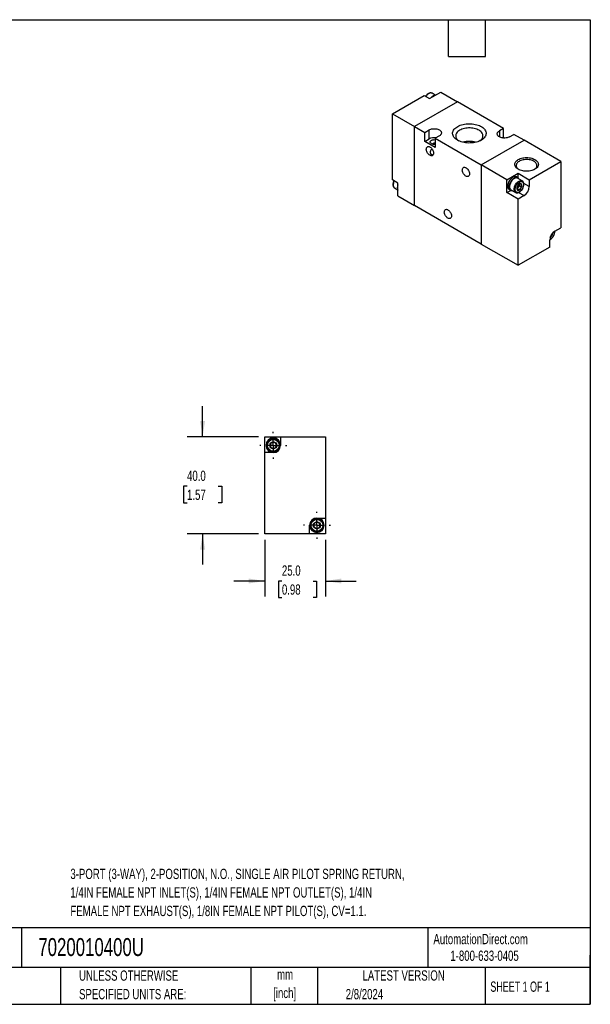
# Model space of a CAD drawing. Header units: millimetres. Extents: x 13 to 546, y 13 to 419.
# Tile 2 of 2: x 311 to 546, y 13 to 419. Entities that reach past the tile are written whole.
import ezdxf

# ---------------------------------------------------------------- set-up
doc = ezdxf.new("R2010")
doc.units = ezdxf.units.MM
doc.header["$LTSCALE"] = 2
doc.linetypes.add('CENTERX2', pattern=[20.32, 12.7, -2.54, 2.54, -2.54])
doc.layers.add('CENTER', color=40, linetype='CENTERX2')
doc.layers.add('DIMENSIONS', color=140, linetype='Continuous', lineweight=25)
doc.layers.add('TEXT', color=140, linetype='Continuous', lineweight=25)
doc.styles.add('SLDTEXTSTYLE0', font='TXT', dxfattribs={"width": 0.7})
doc.styles.add('SLDTEXTSTYLE1', font='TXT', dxfattribs={"width": 0.65})
doc.dimstyles.new('SLDDIMSTYLE4', dxfattribs={"dimtxt": 4.316016, "dimasz": 6.604, "dimexe": 0, "dimexo": 0.0625, "dimgap": 1.079004, "dimtad": 0, "dimtih": 1, "dimtoh": 1, "dimrnd": 1e-09, "dimzin": 4, "dimdsep": 46, "dimtxsty": 'SLDTEXTSTYLE0', "dimsah": 1, "dimcen": 0.09, "dimadec": 0, "dimazin": 1, "dimtfac": 1, "dimtmove": 0, "dimatfit": 0, "dimfxl": 0, "dimfrac": 2, "dimtolj": 1, "dimtzin": 12, "dimarcsym": 0})

# ---------------------------------------------------------------- blocks, each defined once
blk = doc.blocks.new('_D_7')
at = {"layer": 'DIMENSIONS'}
for p, q in [((411.83, 204.37), (411.83, 181.06)), ((436.83, 204.37), (436.83, 181.06)), ((411.83, 187.41), (399.13, 187.41)), ((418.9, 187.41), (417.45, 187.41)), ((417.45, 187.41), (417.45, 180.55)), ((431.73, 187.41), (433.18, 187.41)), ((433.18, 187.41), (433.18, 180.55)), ((436.83, 187.41), (449.53, 187.41)), ((417.45, 180.55), (418.9, 180.55)), ((433.18, 180.55), (431.73, 180.55))]:
    blk.add_line(p, q, dxfattribs=at)
for points in [[(411.83, 187.41), (405.23, 188.43), (405.23, 186.4)], [(436.83, 187.41), (443.44, 186.4), (443.44, 188.43)]]:
    blk.add_solid(points, dxfattribs=at)
at = {"layer": 'DIMENSIONS', "char_height": 4.233, "attachment_point": 1, "style": 'SLDTEXTSTYLE0'}
for s, insert in [('25.0', (418.9, 193.84)), ('0.98', (418.9, 186.01))]:
    blk.add_mtext(s, dxfattribs=dict(at, insert=insert))
blk = doc.blocks.new('_D_8')
at = {"layer": 'DIMENSIONS'}
for p, q in [((386.18, 246.91), (386.18, 259.61)), ((409.29, 246.91), (379.83, 246.91)), ((379.77, 226.54), (378.32, 226.54)), ((378.32, 226.54), (378.32, 219.69)), ((392.6, 226.54), (394.05, 226.54)), ((394.05, 226.54), (394.05, 219.69)), ((378.32, 219.69), (379.77, 219.69)), ((394.05, 219.69), (392.6, 219.69)), ((409.29, 206.91), (379.83, 206.91)), ((386.18, 206.91), (386.18, 194.21))]:
    blk.add_line(p, q, dxfattribs=at)
for points in [[(386.18, 246.91), (387.2, 253.52), (385.17, 253.52)], [(386.18, 206.91), (385.17, 200.31), (387.2, 200.31)]]:
    blk.add_solid(points, dxfattribs=at)
at = {"layer": 'DIMENSIONS', "char_height": 4.233, "attachment_point": 1, "style": 'SLDTEXTSTYLE0'}
for s, insert in [('40.0', (379.77, 232.97)), ('1.57', (379.77, 225.14))]:
    blk.add_mtext(s, dxfattribs=dict(at, insert=insert))
blk = doc.blocks.new('SW_CENTERMARKSYMBOL_3')
at = {"layer": 'CENTER', "color": 0}
for p, q in [((0, 5.08), (0, 5.54)), ((-5.08, 0), (-5.54, 0)), ((0, 0), (-2.54, 0)), ((0, 0), (0, 2.54)), ((0, 0), (0, -2.54)), ((0, 0), (2.54, 0)), ((5.08, 0), (5.54, 0)), ((0, -5.08), (0, -5.54))]:
    blk.add_line(p, q, dxfattribs=at)
blk = doc.blocks.new('SW_CENTERMARKSYMBOL_4')
at = {"layer": 'CENTER', "color": 0}
for p, q in [((0, 5.08), (0, 5.54)), ((-5.08, 0), (-5.54, 0)), ((0, 0), (-2.54, 0)), ((0, 0), (0, 2.54)), ((0, 0), (0, -2.54)), ((0, 0), (2.54, 0)), ((5.08, 0), (5.54, 0)), ((0, -5.08), (0, -5.54))]:
    blk.add_line(p, q, dxfattribs=at)

msp = doc.modelspace()

# ---------------------------------------------------------------- linework, layer by layer
for p, q in [((464.457, 380.309), (477.539, 387.86)), ((477.539, 387.86), (479.801, 386.554)), ((479.801, 386.554), (484.397, 389.207)), ((482.132, 387.975), (480.823, 388.731)), ((484.397, 389.207), (491.327, 385.207)), ((491.327, 385.207), (473.649, 375.002)), ((510.348, 374.226), (491.327, 385.207)), ((464.457, 352.954), (464.457, 380.309)), ((464.457, 380.309), (473.649, 375.002)), ((473.649, 375.002), (477.821, 372.594)), ((473.649, 342.34), (473.649, 375.002)), ((510.348, 374.226), (508.581, 373.206)), ((510.348, 370.47), (510.348, 374.226)), ((477.821, 372.594), (479.589, 373.614)), ((477.821, 368.837), (477.821, 372.594)), ((477.821, 368.837), (479.589, 369.858)), ((479.589, 369.858), (479.589, 373.614)), ((483.832, 371.165), (482.064, 370.144)), ((482.064, 370.144), (501.085, 359.164)), ((482.064, 370.144), (482.064, 366.388)), ((508.581, 373.206), (508.581, 370.757)), ((510.04, 370.292), (510.348, 370.47)), ((510.731, 370.249), (510.348, 370.47)), ((512.823, 370.757), (514.591, 371.777)), ((518.763, 369.369), (514.591, 371.777)), ((482.064, 366.388), (477.821, 368.837)), ((501.085, 359.164), (518.763, 369.369)), ((533.966, 360.592), (518.763, 369.369)), ((501.085, 359.164), (501.085, 326.502)), ((511.692, 353.041), (501.085, 359.164)), ((520.884, 353.041), (533.966, 360.592)), ((533.966, 360.592), (533.966, 333.238)), ((511.692, 353.041), (516.288, 355.694)), ((516.232, 353.883), (515.667, 354.209)), ((518.016, 352.564), (516.107, 353.666)), ((516.288, 355.694), (520.884, 353.041)), ((516.288, 353.848), (516.288, 355.694)), ((466.72, 351.648), (464.457, 352.954)), ((465.345, 349.674), (466.655, 348.918)), ((466.72, 346.341), (466.72, 351.648)), ((511.692, 347.733), (511.692, 353.041)), ((516.376, 349.962), (515.934, 349.412)), ((516.818, 350.512), (516.376, 349.962)), ((516.818, 351.101), (516.811, 351.227)), ((516.818, 351.22), (516.818, 351.101)), ((516.818, 351.101), (516.818, 350.512)), ((516.818, 350.512), (517.729, 349.986)), ((517.99, 352.579), (518.016, 352.564)), ((520.884, 350.183), (518.653, 351.47)), ((520.884, 353.041), (520.884, 350.183)), ((466.72, 346.341), (473.649, 342.34)), ((511.692, 347.733), (513.29, 348.656)), ((516.288, 345.08), (511.692, 347.733)), ((512.667, 349.013), (513.232, 348.687)), ((513.357, 348.903), (515.267, 347.801)), ((515.934, 349.412), (515.895, 349.416)), ((515.934, 349.412), (516.845, 348.886)), ((518.763, 346.508), (516.288, 345.08)), ((516.534, 347.795), (518.763, 346.508)), ((501.085, 326.502), (473.649, 342.34)), ((516.288, 317.726), (516.288, 345.08)), ((529.57, 329.29), (529.573, 329.288)), ((530.189, 330.543), (530.457, 330.388)), ((531.296, 331.679), (531.314, 331.462)), ((531.491, 331.809), (533.966, 333.238)), ((501.085, 326.502), (516.288, 317.726)), ((529.369, 325.277), (516.288, 317.726)), ((529.369, 325.277), (529.369, 328.135)), ((411.834, 240.415), (411.834, 246.915)), ((411.834, 246.915), (418.334, 246.915)), ((418.334, 246.915), (418.334, 243.415)), ((418.334, 246.915), (436.834, 246.915)), ((436.834, 246.915), (436.834, 213.415)), ((415.334, 240.415), (411.834, 240.415)), ((411.834, 206.915), (411.834, 240.415)), ((433.334, 213.415), (436.834, 213.415)), ((436.834, 213.415), (436.834, 206.915)), ((430.334, 206.915), (430.334, 210.415)), ((430.334, 206.915), (411.834, 206.915)), ((436.834, 206.915), (430.334, 206.915))]:
    msp.add_line(p, q)
at = {"flags": 128}
for points in [[(480.823, 388.731), (480.66, 388.805), (480.42, 388.855), (480.158, 388.85), (479.88, 388.788), (479.593, 388.673), (479.302, 388.505), (479.015, 388.289), (478.737, 388.03), (478.475, 387.733), (478.261, 387.443)], [(479.589, 373.614), (479.913, 373.776), (480.273, 373.909), (480.662, 374.012), (481.073, 374.082), (481.496, 374.117), (481.924, 374.117), (482.348, 374.082), (482.759, 374.012), (483.148, 373.909), (483.508, 373.776), (483.832, 373.614), (484.112, 373.427), (484.343, 373.219), (484.521, 372.995), (484.642, 372.758), (484.703, 372.513), (484.703, 372.266), (484.642, 372.021), (484.521, 371.784), (484.343, 371.559), (484.112, 371.352), (483.832, 371.165)], [(491.327, 369.369), (490.892, 369.645), (490.503, 369.943), (490.164, 370.261), (489.879, 370.596), (489.649, 370.946), (489.477, 371.305), (489.363, 371.673), (489.31, 372.045), (489.318, 372.419), (489.386, 372.79), (489.514, 373.156), (489.701, 373.513), (489.945, 373.859), (490.244, 374.19), (490.596, 374.504), (490.996, 374.797), (491.443, 375.067), (491.931, 375.312), (492.457, 375.529), (493.016, 375.717), (493.603, 375.874), (494.213, 375.999), (494.84, 376.09), (495.48, 376.146), (496.125, 376.168), (496.772, 376.155), (497.413, 376.107), (498.044, 376.025), (498.659, 375.908), (499.252, 375.76), (499.818, 375.579), (500.353, 375.369), (500.851, 375.131), (501.309, 374.867), (501.721, 374.579), (502.085, 374.271), (502.398, 373.944), (502.656, 373.601), (502.857, 373.246), (503, 372.882), (503.083, 372.512), (503.106, 372.139), (503.068, 371.766), (502.97, 371.397), (502.812, 371.035), (502.596, 370.683), (502.324, 370.344), (501.999, 370.021), (501.622, 369.717), (501.198, 369.435), (500.73, 369.178), (500.223, 368.946), (499.679, 368.743), (499.106, 368.571), (498.507, 368.43), (497.888, 368.322), (497.254, 368.248), (496.61, 368.209), (495.964, 368.204), (495.319, 368.235), (494.682, 368.3), (494.059, 368.4), (493.454, 368.533), (492.874, 368.697), (492.322, 368.893), (491.805, 369.117), (491.327, 369.369)], [(500.596, 369.112), (500.937, 369.384), (501.232, 369.679), (501.472, 369.99), (501.655, 370.314), (501.777, 370.648), (501.839, 370.987), (501.839, 371.327), (501.777, 371.666), (501.655, 372), (501.472, 372.324), (501.232, 372.635), (500.937, 372.931), (500.59, 373.206), (500.195, 373.46), (499.756, 373.688), (499.278, 373.888), (498.767, 374.058), (498.228, 374.197), (497.666, 374.302), (497.089, 374.373), (496.501, 374.409), (495.911, 374.409), (495.324, 374.373), (494.746, 374.302), (494.185, 374.197), (493.645, 374.058), (493.134, 373.888), (492.656, 373.688), (492.218, 373.46), (491.823, 373.206), (491.475, 372.931), (491.18, 372.635), (490.94, 372.324), (490.758, 372), (490.635, 371.666), (490.573, 371.327), (490.573, 370.987), (490.635, 370.648), (490.758, 370.314), (490.94, 369.99), (491.18, 369.679), (491.475, 369.384), (491.817, 369.112)], [(512.823, 370.757), (512.5, 370.595), (512.14, 370.461), (511.75, 370.359), (511.34, 370.289), (510.916, 370.254), (510.488, 370.254), (510.064, 370.289), (509.653, 370.359), (509.264, 370.461), (508.904, 370.595), (508.581, 370.757), (508.3, 370.943), (508.069, 371.151), (507.891, 371.376), (507.77, 371.613), (507.709, 371.858), (507.709, 372.105), (507.77, 372.349), (507.891, 372.586), (508.069, 372.811), (508.3, 373.019), (508.581, 373.206)], [(479.943, 363.122), (479.692, 363.291), (479.448, 363.505), (479.219, 363.758), (479.01, 364.041), (478.828, 364.347), (478.678, 364.667), (478.565, 364.993), (478.491, 365.313), (478.459, 365.62), (478.47, 365.905), (478.523, 366.158), (478.617, 366.374), (478.749, 366.545), (478.915, 366.668), (479.111, 366.737), (479.331, 366.752), (479.569, 366.712), (479.817, 366.618), (480.069, 366.472), (480.317, 366.28), (480.554, 366.046), (480.774, 365.777), (480.97, 365.481), (481.137, 365.167), (481.269, 364.843), (481.363, 364.519), (481.416, 364.204), (481.426, 363.907), (481.394, 363.637), (481.321, 363.402), (481.207, 363.208), (481.057, 363.06), (480.876, 362.964), (480.667, 362.922), (480.437, 362.934), (480.194, 363.002), (479.943, 363.122)], [(480.544, 367.96), (480.339, 368.104), (480.186, 368.269), (480.092, 368.447), (480.06, 368.633), (480.092, 368.819), (480.186, 368.998), (480.339, 369.163), (480.544, 369.307), (480.794, 369.425), (481.079, 369.513), (481.389, 369.568), (481.71, 369.586), (482.032, 369.568), (482.064, 369.564)], [(516.384, 357.382), (516.021, 357.617), (515.705, 357.874), (515.441, 358.149), (515.232, 358.44), (515.081, 358.743), (514.99, 359.053), (514.96, 359.368), (514.99, 359.682), (515.081, 359.993), (515.232, 360.295), (515.441, 360.586), (515.705, 360.862), (516.021, 361.118), (516.384, 361.353), (516.791, 361.563), (517.236, 361.745), (517.713, 361.898), (518.217, 362.018), (518.741, 362.105), (519.279, 362.158), (519.824, 362.176), (520.368, 362.158), (520.906, 362.105), (521.43, 362.018), (521.934, 361.898), (522.411, 361.745), (522.856, 361.563), (523.263, 361.353), (523.626, 361.118), (523.942, 360.862), (524.206, 360.586), (524.415, 360.295), (524.566, 359.993), (524.657, 359.682), (524.688, 359.368), (524.657, 359.053), (524.566, 358.743), (524.415, 358.44), (524.206, 358.149), (523.942, 357.874), (523.626, 357.617), (523.263, 357.382), (522.856, 357.172), (522.411, 356.99), (521.934, 356.838), (521.43, 356.717), (520.906, 356.63), (520.368, 356.577), (519.824, 356.56), (519.279, 356.577), (518.741, 356.63), (518.217, 356.717), (517.713, 356.838), (517.236, 356.99), (516.791, 357.172), (516.384, 357.382)], [(494.792, 354.55), (494.541, 354.719), (494.297, 354.933), (494.068, 355.185), (493.859, 355.469), (493.677, 355.775), (493.527, 356.095), (493.414, 356.42), (493.34, 356.741), (493.308, 357.048), (493.319, 357.332), (493.372, 357.586), (493.466, 357.802), (493.598, 357.973), (493.764, 358.095), (493.96, 358.165), (494.18, 358.18), (494.418, 358.14), (494.666, 358.046), (494.918, 357.9), (495.166, 357.708), (495.404, 357.474), (495.623, 357.205), (495.819, 356.909), (495.986, 356.595), (496.118, 356.271), (496.212, 355.947), (496.265, 355.632), (496.276, 355.335), (496.244, 355.065), (496.17, 354.83), (496.056, 354.635), (495.907, 354.488), (495.725, 354.392), (495.516, 354.349), (495.287, 354.362), (495.043, 354.429), (494.792, 354.55)], [(523.045, 357.264), (523.109, 357.307), (523.411, 357.543), (523.662, 357.797), (523.86, 358.067), (524.001, 358.348), (524.083, 358.637), (524.106, 358.93), (524.068, 359.222), (523.971, 359.51), (523.816, 359.788), (523.605, 360.055), (523.34, 360.305), (523.026, 360.535), (522.667, 360.742), (522.269, 360.923), (521.836, 361.076), (521.374, 361.198), (520.891, 361.288), (520.393, 361.344), (519.887, 361.366), (519.38, 361.353), (518.879, 361.305), (518.392, 361.224), (517.924, 361.109), (517.484, 360.964), (517.076, 360.79), (516.707, 360.589), (516.381, 360.364), (516.104, 360.119), (515.879, 359.856), (515.709, 359.58), (515.597, 359.295), (515.545, 359.003), (515.552, 358.71), (515.62, 358.42), (515.746, 358.136), (515.93, 357.863), (516.168, 357.605), (516.458, 357.364), (516.602, 357.264)], [(515.667, 354.209), (515.556, 354.265), (515.314, 354.334), (515.048, 354.348), (514.764, 354.307), (514.469, 354.21), (514.167, 354.061), (513.865, 353.862), (513.569, 353.617), (513.285, 353.331), (513.02, 353.01), (512.777, 352.661), (512.563, 352.29), (512.382, 351.906), (512.237, 351.515), (512.131, 351.126), (512.067, 350.748), (512.045, 350.387), (512.067, 350.051), (512.131, 349.746), (512.237, 349.48), (512.382, 349.257), (512.563, 349.082), (512.667, 349.013)], [(516.707, 353.32), (516.662, 353.416), (516.517, 353.639), (516.336, 353.814), (516.122, 353.938), (515.879, 354.008), (515.614, 354.022), (515.33, 353.98), (515.034, 353.884), (514.732, 353.734), (514.43, 353.535), (514.135, 353.29), (513.851, 353.004), (513.585, 352.683), (513.343, 352.334), (513.129, 351.963), (512.948, 351.579), (512.803, 351.188), (512.697, 350.8), (512.633, 350.421), (512.611, 350.06), (512.633, 349.724), (512.697, 349.42), (512.803, 349.153), (512.948, 348.93), (513.129, 348.755), (513.343, 348.632), (513.585, 348.562), (513.851, 348.548), (513.957, 348.557)], [(516.107, 353.666), (515.945, 353.74), (515.705, 353.791), (515.443, 353.785), (515.165, 353.724), (514.878, 353.608), (514.587, 353.44), (514.3, 353.224), (514.022, 352.965), (513.76, 352.668), (513.52, 352.34), (513.307, 351.989), (513.126, 351.622), (512.98, 351.248), (512.874, 350.874), (512.81, 350.509), (512.788, 350.162), (512.81, 349.84), (512.874, 349.55), (512.98, 349.299), (513.126, 349.092), (513.307, 348.935), (513.357, 348.903)], [(465.179, 352.537), (465.113, 352.393), (464.968, 352.019), (464.862, 351.645), (464.797, 351.281), (464.775, 350.933), (464.797, 350.611), (464.862, 350.321), (464.968, 350.07), (465.113, 349.864), (465.294, 349.706), (465.345, 349.674)], [(515.262, 347.804), (515.216, 347.832), (515.035, 347.99), (514.89, 348.197), (514.783, 348.448), (514.719, 348.738), (514.697, 349.06), (514.719, 349.407), (514.783, 349.772), (514.89, 350.146), (515.035, 350.52), (515.216, 350.887), (515.429, 351.238), (515.669, 351.566), (515.931, 351.863), (516.209, 352.122), (516.496, 352.338), (516.787, 352.506), (517.074, 352.622), (517.352, 352.683), (517.614, 352.689), (517.854, 352.638), (517.99, 352.579)], [(516.854, 348.865), (517.062, 349.01), (517.262, 349.197), (517.445, 349.421), (517.604, 349.67), (517.732, 349.935), (517.824, 350.205), (517.877, 350.47), (517.887, 350.717), (517.856, 350.938), (517.783, 351.123), (517.672, 351.264), (517.528, 351.356), (517.356, 351.395), (517.164, 351.379), (516.958, 351.31), (516.749, 351.189), (516.544, 351.022), (516.351, 350.815), (516.18, 350.578), (516.035, 350.319), (515.924, 350.05), (515.852, 349.781), (515.82, 349.524), (515.831, 349.289), (515.883, 349.085), (515.975, 348.921), (516.104, 348.804), (516.262, 348.738), (516.446, 348.726), (516.645, 348.769), (516.854, 348.865)], [(487.367, 337.197), (487.116, 337.367), (486.873, 337.581), (486.643, 337.833), (486.434, 338.116), (486.253, 338.423), (486.103, 338.743), (485.989, 339.068), (485.916, 339.389), (485.884, 339.696), (485.894, 339.98), (485.947, 340.234), (486.041, 340.45), (486.173, 340.621), (486.34, 340.743), (486.536, 340.813), (486.756, 340.828), (486.993, 340.787), (487.241, 340.693), (487.493, 340.548), (487.741, 340.355), (487.979, 340.122), (488.199, 339.853), (488.395, 339.557), (488.561, 339.243), (488.693, 338.919), (488.787, 338.595), (488.84, 338.28), (488.851, 337.983), (488.819, 337.713), (488.745, 337.477), (488.632, 337.283), (488.482, 337.136), (488.3, 337.039), (488.092, 336.997), (487.862, 337.01), (487.618, 337.077), (487.367, 337.197)]]:
    msp.add_lwpolyline(points, dxfattribs=at)
for centre, radius in [((415.334, 243.415), 2.75), ((415.334, 243.415), 1.464), ((433.334, 210.415), 2.75), ((433.334, 210.415), 1.464)]:
    msp.add_circle(centre, radius)
for centre, radius, start, end in [((483.343, 384.401), 3.848, 121.06652, 139.13817), ((482.365, 386.094), 1.893, 92.52999, 122.17047), ((481.705, 365.751), 4.619, 81.68954, 117.25962), ((481.705, 370.205), 2.528, 242.65338, 278.16654), ((496.206, 359.943), 8.933, 73.15455, 106.84545), ((469.266, 349.852), 2.761, 157.24635, 202.75365), ((515.137, 350.919), 1.566, 298.58373, 322.34363), ((514.902, 351.189), 1.919, 320.22793, 357.36071), ((516.296, 350.382), 4.592, 302.48713, 357.51287), ((533.957, 327.936), 4.592, 122.48713, 177.51287), ((528.407, 331.14), 2.21, 301.38656, 358.61882), ((415.334, 243.415), 3, 0, 270), ((415.334, 243.415), 1.25, 120, 180), ((415.334, 243.415), 1.25, 60, 120), ((415.334, 243.415), 1.25, 0, 60), ((415.334, 243.415), 1.25, 180, 240), ((415.334, 243.415), 1.25, 240, 300), ((415.334, 243.415), 3, 270, 360), ((415.334, 243.415), 1.25, 300, 0), ((433.334, 210.415), 3, 90, 180), ((433.334, 210.415), 1.25, 120, 180), ((433.334, 210.415), 1.25, 60, 120), ((433.334, 210.415), 3, 270, 90), ((433.334, 210.415), 1.25, 0, 60), ((433.334, 210.415), 3, 180, 270), ((433.334, 210.415), 1.25, 180, 240), ((433.334, 210.415), 1.25, 240, 300), ((433.334, 210.415), 1.25, 300, 0)]:
    msp.add_arc(centre, radius, start, end)
for points, knots in [([(480.839, 388.719), (480.833, 388.723), (480.761, 388.776), (480.6, 388.835), (480.363, 388.887), (480.113, 388.889), (479.855, 388.847), (479.594, 388.762), (479.336, 388.638), (479.085, 388.48), (478.847, 388.294), (478.624, 388.086), (478.434, 387.878), (478.277, 387.684), (478.193, 387.564), (478.152, 387.506)], [0, 0, 0, 0, 0.0080602, 0.0992859, 0.1864544, 0.275213, 0.3652647, 0.455667, 0.5455117, 0.6340373, 0.720589, 0.8036289, 0.885736, 0.9451609, 1, 1, 1, 1]), ([(480.913, 367.814), (480.981, 367.856), (481.137, 367.953), (481.402, 368.102), (481.694, 368.233), (481.919, 368.316), (482.041, 368.333), (482.064, 368.336)], [0, 0, 0, 0, 0.1879138, 0.435263, 0.689594, 0.9407826, 1, 1, 1, 1]), ([(480.902, 365.561), (480.809, 365.552), (480.611, 365.534), (480.345, 365.338), (480.172, 365.046), (480.081, 364.733), (480.052, 364.445), (480.076, 364.157), (480.17, 363.852), (480.333, 363.61), (480.491, 363.504), (480.544, 363.469)], [0, 0, 0, 0, 0.1056529, 0.22483677, 0.3657941, 0.46692972, 0.57092001, 0.67362549, 0.77987347, 0.926752, 1, 1, 1, 1]), ([(480.544, 363.469), (480.666, 363.416), (480.893, 363.318), (481.163, 363.352), (481.288, 363.368)], [0, 0, 0, 0, 0.5378097, 1, 1, 1, 1]), ([(465.071, 352.6), (465.066, 352.589), (465.036, 352.532), (464.977, 352.393), (464.894, 352.183), (464.814, 351.933), (464.75, 351.673), (464.706, 351.406), (464.684, 351.14), (464.689, 350.88), (464.721, 350.629), (464.781, 350.392), (464.873, 350.173), (464.996, 349.974), (465.155, 349.807), (465.278, 349.703), (465.353, 349.671), (465.356, 349.669)], [0, 0, 0, 0, 0.0092563, 0.0501528, 0.1176574, 0.1871557, 0.2611303, 0.3376827, 0.4161267, 0.4959674, 0.5769197, 0.6587108, 0.7412112, 0.8244596, 0.9089252, 0.9958236, 1, 1, 1, 1]), ([(515.121, 349.06), (515.121, 350.164), (515.898, 351.509), (517.81, 352.613), (518.586, 352.164), (518.586, 351.06)], [0, 0, 0, 0, 0.5, 0.5, 1, 1, 1, 1]), ([(518.586, 351.06), (518.586, 349.956), (517.81, 348.612), (515.898, 347.508), (515.121, 347.956), (515.121, 349.06)], [0, 0, 0, 0, 0.5, 0.5, 1, 1, 1, 1]), ([(515.961, 350.144), (515.913, 349.979), (515.883, 349.801), (515.883, 349.399), (515.913, 349.186), (515.961, 348.965)], [0, 0, 0, 0, 0.5, 0.5, 1, 1, 1, 1]), ([(516.845, 351.244), (516.653, 351.092), (516.476, 350.927), (516.175, 350.553), (516.058, 350.352), (515.961, 350.144)], [0, 0, 0, 0, 0.5, 0.5, 1, 1, 1, 1]), ([(517.729, 351.165), (517.537, 351.205), (517.36, 351.236), (517.059, 351.263), (516.942, 351.258), (516.845, 351.244)], [0, 0, 0, 0, 0.5, 0.5, 1, 1, 1, 1]), ([(516.845, 348.886), (516.942, 349.094), (517.057, 349.294), (517.358, 349.668), (517.537, 349.834), (517.729, 349.986)], [0, 0, 0, 0, 0.5, 0.5, 1, 1, 1, 1]), ([(517.729, 349.986), (517.681, 350.206), (517.65, 350.42), (517.65, 350.822), (517.681, 351), (517.729, 351.165)], [0, 0, 0, 0, 0.5, 0.5, 1, 1, 1, 1]), ([(518.126, 349.325), (518.189, 349.44), (518.277, 349.6), (518.385, 349.845), (518.467, 350.055), (518.547, 350.306), (518.611, 350.566), (518.656, 350.832), (518.677, 351.098), (518.672, 351.359), (518.641, 351.61), (518.58, 351.847), (518.489, 352.066), (518.366, 352.264), (518.207, 352.432), (518.077, 352.54), (517.994, 352.575), (517.982, 352.579)], [0, 0, 0, 0, 0.0914153, 0.1285776, 0.1899186, 0.2530712, 0.3202913, 0.389854, 0.4611354, 0.5336861, 0.6072469, 0.6815698, 0.7565373, 0.8321845, 0.9089378, 0.9879017, 1, 1, 1, 1]), ([(515.262, 347.805), (515.264, 347.803), (515.332, 347.753), (515.489, 347.698), (515.727, 347.645), (515.977, 347.643), (516.234, 347.685), (516.495, 347.77), (516.753, 347.894), (517.004, 348.052), (517.242, 348.238), (517.466, 348.447), (517.655, 348.654), (517.814, 348.852), (517.969, 349.066), (518.068, 349.228), (518.126, 349.325)], [0, 0, 0, 0, 0.0025327, 0.0865369, 0.1668051, 0.2485374, 0.3314605, 0.4147065, 0.4974391, 0.5789568, 0.658657, 0.7351233, 0.8107307, 0.8654515, 0.9193698, 1, 1, 1, 1]), ([(515.961, 348.965), (516.058, 348.98), (516.173, 348.985), (516.474, 348.958), (516.653, 348.927), (516.845, 348.886)], [0, 0, 0, 0, 0.5, 0.5, 1, 1, 1, 1]), ([(529.383, 328.256), (529.416, 328.271), (529.534, 328.325), (529.732, 328.456), (529.97, 328.64), (530.194, 328.848), (530.383, 329.055), (530.542, 329.254), (530.697, 329.468), (530.796, 329.63), (530.854, 329.727)], [0, 0, 0, 0, 0.0590079, 0.2116412, 0.3608713, 0.5040465, 0.6456134, 0.7480723, 0.8490285, 1, 1, 1, 1]), ([(531.314, 331.462), (531.308, 331.333), (531.297, 331.075), (531.198, 330.645), (531.041, 330.198), (530.815, 329.75), (530.586, 329.401), (530.382, 329.146), (530.175, 328.918), (529.908, 328.675), (529.628, 328.475), (529.458, 328.402), (529.397, 328.375)], [0, 0, 0, 0, 0.1122902, 0.2246442, 0.3462541, 0.4679945, 0.5896045, 0.6502159, 0.7115042, 0.8237623, 0.9361495, 1, 1, 1, 1]), ([(529.573, 329.288), (529.67, 329.496), (529.785, 329.695), (530.086, 330.07), (530.265, 330.236), (530.457, 330.388)], [0, 0, 0, 0, 0.5, 0.5, 1, 1, 1, 1]), ([(530.457, 330.388), (530.433, 330.497), (530.403, 330.637), (530.396, 330.767), (530.394, 330.796)], [0, 0, 0, 0, 0.7801639, 1, 1, 1, 1]), ([(530.854, 329.727), (530.917, 329.841), (531.005, 330.002), (531.113, 330.247), (531.195, 330.457), (531.275, 330.708), (531.339, 330.968), (531.383, 331.234), (531.406, 331.497), (531.399, 331.664), (531.396, 331.746)], [0, 0, 0, 0, 0.1722807, 0.24231658, 0.35791939, 0.4769364, 0.60361905, 0.73471642, 0.86905295, 1, 1, 1, 1]), ([(412.884, 243.415), (412.884, 244.767), (413.982, 245.865), (416.686, 245.865), (417.784, 244.767), (417.784, 243.415)], [0, 0, 0, 0, 0.5, 0.5, 1, 1, 1, 1]), ([(415.334, 244.858), (415.13, 244.741), (414.923, 244.621), (414.498, 244.375), (414.289, 244.255), (414.084, 244.137)], [0, 0, 0, 0, 0.5, 0.5, 1, 1, 1, 1]), ([(414.084, 244.137), (414.084, 243.901), (414.084, 243.661), (414.084, 243.169), (414.084, 242.929), (414.084, 242.693)], [0, 0, 0, 0, 0.5, 0.5, 1, 1, 1, 1]), ([(416.584, 244.137), (416.38, 244.255), (416.173, 244.374), (415.748, 244.62), (415.539, 244.74), (415.334, 244.858)], [0, 0, 0, 0, 0.5, 0.5, 1, 1, 1, 1]), ([(416.584, 242.693), (416.584, 242.929), (416.584, 243.169), (416.584, 243.661), (416.584, 243.901), (416.584, 244.137)], [0, 0, 0, 0, 0.5, 0.5, 1, 1, 1, 1]), ([(417.784, 243.415), (417.784, 242.063), (416.686, 240.965), (413.982, 240.965), (412.884, 242.063), (412.884, 243.415)], [0, 0, 0, 0, 0.5, 0.5, 1, 1, 1, 1]), ([(414.084, 242.693), (414.288, 242.575), (414.495, 242.456), (414.921, 242.21), (415.13, 242.09), (415.334, 241.972)], [0, 0, 0, 0, 0.5, 0.5, 1, 1, 1, 1]), ([(415.334, 241.972), (415.538, 242.089), (415.745, 242.209), (416.171, 242.454), (416.38, 242.575), (416.584, 242.693)], [0, 0, 0, 0, 0.5, 0.5, 1, 1, 1, 1]), ([(430.884, 210.415), (430.884, 211.767), (431.982, 212.865), (434.686, 212.865), (435.784, 211.767), (435.784, 210.415)], [0, 0, 0, 0, 0.5, 0.5, 1, 1, 1, 1]), ([(433.334, 211.858), (433.13, 211.741), (432.923, 211.621), (432.498, 211.375), (432.289, 211.255), (432.084, 211.137)], [0, 0, 0, 0, 0.5, 0.5, 1, 1, 1, 1]), ([(434.584, 211.137), (434.38, 211.255), (434.173, 211.374), (433.748, 211.62), (433.539, 211.74), (433.334, 211.858)], [0, 0, 0, 0, 0.5, 0.5, 1, 1, 1, 1]), ([(435.784, 210.415), (435.784, 209.063), (434.686, 207.965), (431.982, 207.965), (430.884, 209.063), (430.884, 210.415)], [0, 0, 0, 0, 0.5, 0.5, 1, 1, 1, 1]), ([(432.084, 211.137), (432.084, 210.901), (432.084, 210.661), (432.084, 210.169), (432.084, 209.929), (432.084, 209.693)], [0, 0, 0, 0, 0.5, 0.5, 1, 1, 1, 1]), ([(432.084, 209.693), (432.288, 209.575), (432.495, 209.456), (432.921, 209.21), (433.13, 209.09), (433.334, 208.972)], [0, 0, 0, 0, 0.5, 0.5, 1, 1, 1, 1]), ([(433.334, 208.972), (433.538, 209.089), (433.745, 209.209), (434.171, 209.454), (434.38, 209.575), (434.584, 209.693)], [0, 0, 0, 0, 0.5, 0.5, 1, 1, 1, 1]), ([(434.584, 209.693), (434.584, 209.929), (434.584, 210.169), (434.584, 210.661), (434.584, 210.901), (434.584, 211.137)], [0, 0, 0, 0, 0.5, 0.5, 1, 1, 1, 1])]:
    msp.add_open_spline(points, degree=3, knots=knots)
at = {"layer": 'TEXT'}
for p, q in [((12.7, 419.1), (546.1, 419.1)), ((487.68, 403.86), (487.68, 419.1)), ((502.92, 403.86), (502.92, 419.1)), ((546.1, 419.1), (546.1, 12.7)), ((487.68, 403.86), (502.92, 403.86)), ((546.1, 44.252), (12.7, 44.252)), ((311.518, 44.252), (311.518, 27.94)), ((479.151, 44.252), (479.151, 27.94)), ((546.1, 12.7), (546.1, 33.02)), ((546.1, 27.94), (12.7, 27.94)), ((327.56, 27.94), (327.56, 12.7)), ((406.049, 27.94), (406.049, 12.7)), ((433.624, 27.94), (433.624, 12.7)), ((502.697, 27.94), (502.697, 12.7)), ((12.7, 12.7), (546.1, 12.7))]:
    msp.add_line(p, q, dxfattribs=at)

# ---------------------------------------------------------------- block references
at = {"layer": 'CENTER'}
for name, p in [('SW_CENTERMARKSYMBOL_3', (415.334, 243.415)), ('SW_CENTERMARKSYMBOL_4', (433.334, 210.415))]:
    msp.add_blockref(name, p, dxfattribs=at)

# ---------------------------------------------------------------- texts
at = {"layer": 'TEXT'}
for s, insert, char_height, attachment_point, style in [('3-PORT (3-WAY), 2-POSITION, N.O., SINGLE AIR PILOT SPRING RETURN,', (331.646, 68.639), 4.23333, 1, 'SLDTEXTSTYLE0'), ('1/4IN FEMALE NPT INLET(S), 1/4IN FEMALE NPT OUTLET(S), 1/4IN', (331.646, 60.995), 4.23333, 1, 'SLDTEXTSTYLE0'), ('FEMALE NPT EXHAUST(S), 1/8IN FEMALE NPT PILOT(S), CV=1.1.', (331.646, 53.35), 4.23333, 1, 'SLDTEXTSTYLE0'), ('AutomationDirect.com', (481.39, 41.753), 4.23333, 1, 'SLDTEXTSTYLE0'), ('7020010400U', (318.415, 40.037), 7.40833, 1, 'SLDTEXTSTYLE0'), ('1-800-633-0405', (488.383, 34.874), 4.23333, 1, 'SLDTEXTSTYLE0'), ('UNLESS OTHERWISE', (335.216, 26.668), 4.23333, 1, 'SLDTEXTSTYLE0'), ('mm', (420.198, 27.149), 4.2333, 2, 'SLDTEXTSTYLE0'), ('LATEST VERSION', (469.104, 26.728), 4.23333, 2, 'SLDTEXTSTYLE0'), ('SHEET 1 OF 1', (504.883, 22.103), 4.23333, 1, 'SLDTEXTSTYLE1'), ('SPECIFIED UNITS ARE:', (335.216, 19.024), 4.23333, 1, 'SLDTEXTSTYLE0'), ('[inch]', (420.03, 19.505), 4.2333, 2, 'SLDTEXTSTYLE0'), ('2/8/2024', (445.226, 19.027), 4.2333, 1, 'SLDTEXTSTYLE0')]:
    msp.add_mtext(s, dxfattribs=dict(at, insert=insert, char_height=char_height, attachment_point=attachment_point, style=style))

# ---------------------------------------------------------------- dimensions: what is measured, and where the dimension line sits
at = {"layer": 'DIMENSIONS'}
dim = msp.add_linear_dim(base=(386.183, 246.915), p1=(411.834, 206.915), p2=(411.834, 246.915), angle=90, dimstyle='SLDDIMSTYLE4', dxfattribs=at)
dim.commit()
dim.dimension.update_dxf_attribs({"geometry": '_D_8', "text_midpoint": (386.183, 226.545), "dimtype": 160})
dim = msp.add_linear_dim(base=(411.834, 187.412), p1=(436.834, 206.915), p2=(411.834, 206.915), dimstyle='SLDDIMSTYLE4', dxfattribs=at)
dim.commit()
dim.dimension.update_dxf_attribs({"geometry": '_D_7', "text_midpoint": (425.316, 187.412), "dimtype": 160})

doc.saveas('drawing.dxf')
